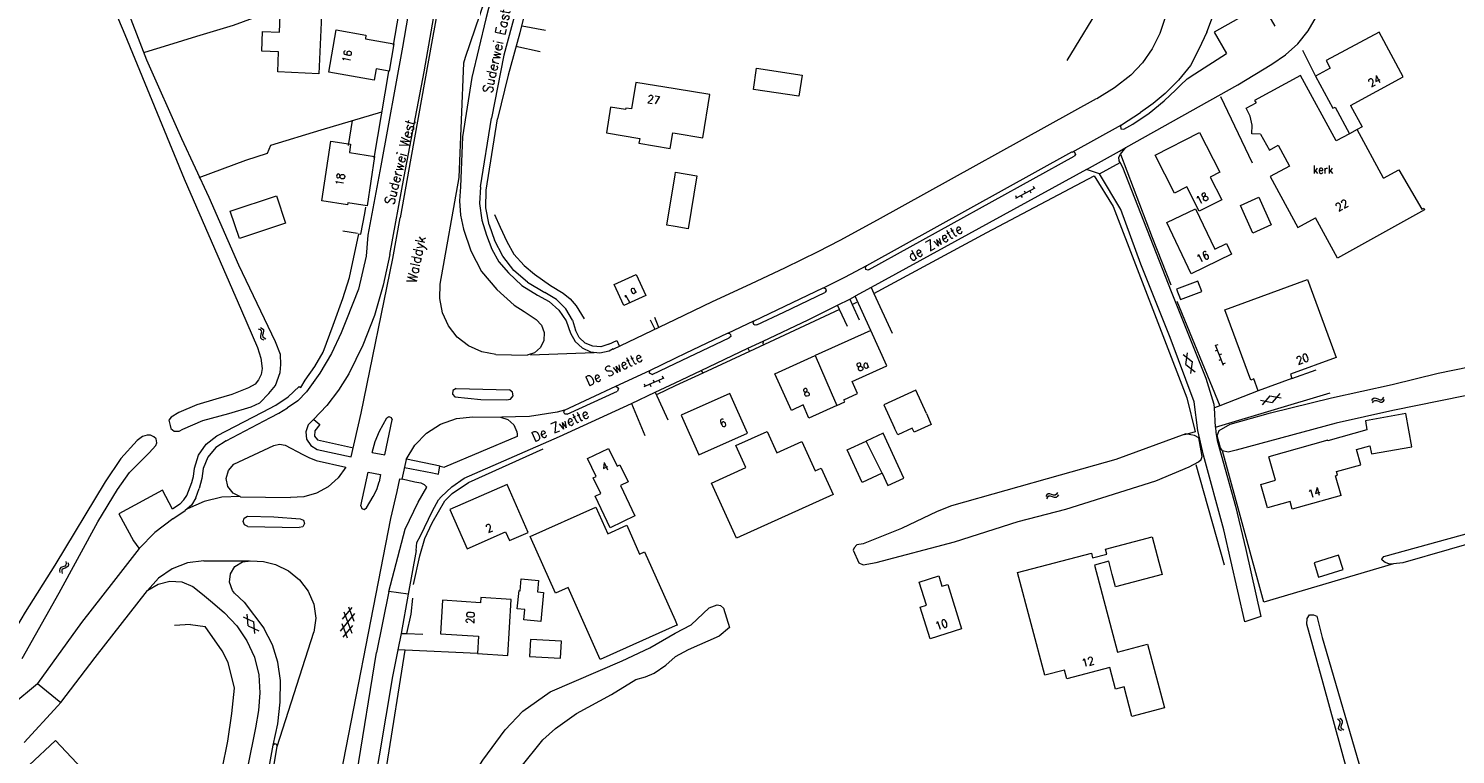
# Model space of a CAD drawing. Header units: metres. Extents: x 189705 to 199106, y 581686 to 588448.
# Tile 162 of 256: x 194870 to 195157, y 582787 to 582933. Entities that reach past the tile are written whole.
import ezdxf
from ezdxf.enums import TextEntityAlignment as Align

# ---------------------------------------------------------------- set-up
doc = ezdxf.new("R2010")
doc.units = ezdxf.units.M
doc.layers.add('B-WA-OG-GBKN-G', color=7, linetype='Continuous', lineweight=18)
doc.styles.add('Style-STANDARD', font='STANDARD.shx')

msp = doc.modelspace()

# ---------------------------------------------------------------- linework, layer by layer
at = {"layer": 'B-WA-OG-GBKN-G'}
for p, q in [((195071.806, 582901.533), (195072.039, 582901.091)), ((195068.269, 582899.665), (195068.502, 582899.223)), ((195068.325, 582899.129), (195072.216, 582901.184)), ((195069.387, 582899.69), (195069.62, 582899.248)), ((195070.037, 582900.599), (195070.271, 582900.157)), ((195071.155, 582900.624), (195071.388, 582900.182)), ((194916.286, 582872.93), (194916.66, 582872.768)), ((194916.66, 582872.768), (194916.894, 582872.537)), ((194916.731, 582873.149), (194917.106, 582872.99)), ((194917.106, 582872.99), (194917.341, 582872.762)), ((194917.341, 582872.762), (194917.385, 582872.426)), ((194916.842, 582871.81), (194916.742, 582871.415)), ((194916.742, 582871.415), (194916.782, 582871.088)), ((194916.782, 582871.088), (194917.022, 582870.852)), ((194916.936, 582872.214), (194916.842, 582871.81)), ((194916.894, 582872.537), (194916.936, 582872.214)), ((194917.022, 582870.852), (194917.398, 582870.691)), ((194917.287, 582872.031), (194917.189, 582871.635)), ((194917.189, 582871.635), (194917.229, 582871.308)), ((194917.229, 582871.308), (194917.468, 582871.071)), ((194917.385, 582872.426), (194917.287, 582872.031)), ((194917.468, 582871.071), (194917.844, 582870.91)), ((195101.921, 582867.726), (195103.784, 582866.272)), ((195102.489, 582865.747), (195102.818, 582868.09)), ((195108.819, 582868.596), (195108.353, 582868.414)), ((195108.384, 582869.714), (195109.98, 582865.614)), ((195108.922, 582869.709), (195108.456, 582869.527)), ((195109.648, 582867.845), (195109.182, 582867.664)), ((195102.489, 582865.747), (195104.354, 582864.293)), ((195103.457, 582863.929), (195103.784, 582866.272)), ((195109.545, 582866.732), (195109.079, 582866.55)), ((195110.374, 582865.982), (195109.908, 582865.8)), ((194993.751, 582861.834), (194993.956, 582861.378)), ((194993.773, 582861.296), (194997.786, 582863.101)), ((194994.868, 582861.788), (194995.073, 582861.332)), ((194995.575, 582862.654), (194995.78, 582862.198)), ((194996.692, 582862.608), (194996.897, 582862.152)), ((194997.399, 582863.475), (194997.604, 582863.018)), ((195117.446, 582858.558), (195119.774, 582858.136)), ((195119.301, 582859.452), (195117.774, 582857.647)), ((195119.301, 582859.452), (195121.63, 582859.028)), ((195121.303, 582859.939), (195119.774, 582858.136)), ((195139.8, 582858.504), (195140.027, 582858.842)), ((195140.027, 582858.842), (195140.295, 582859.03)), ((195140.161, 582858.362), (195140.431, 582858.548)), ((195140.295, 582859.03), (195140.633, 582859.01)), ((195140.431, 582858.548), (195140.757, 582858.529)), ((195140.633, 582859.01), (195141.002, 582858.839)), ((195140.757, 582858.529), (195141.135, 582858.36)), ((195141.002, 582858.839), (195141.373, 582858.668)), ((195141.373, 582858.668), (195141.701, 582858.646)), ((195141.701, 582858.646), (195141.979, 582858.836)), ((195141.979, 582858.836), (195142.208, 582859.175)), ((195142.111, 582858.357), (195142.34, 582858.696)), ((195139.931, 582858.025), (195140.161, 582858.362)), ((195141.135, 582858.36), (195141.505, 582858.187)), ((195141.505, 582858.187), (195141.833, 582858.165)), ((195141.833, 582858.165), (195142.111, 582858.357)), ((195074.567, 582839.579), (195074.358, 582839.228)), ((195074.726, 582839.108), (195074.517, 582838.757)), ((195074.833, 582839.786), (195074.567, 582839.579)), ((195074.992, 582839.314), (195074.726, 582839.108)), ((195075.162, 582839.783), (195074.833, 582839.786)), ((195075.321, 582839.311), (195074.992, 582839.314)), ((195075.541, 582839.632), (195075.162, 582839.783)), ((195075.702, 582839.162), (195075.321, 582839.311)), ((195075.929, 582839.485), (195075.541, 582839.632)), ((195076.08, 582839.012), (195075.702, 582839.162)), ((195076.255, 582839.485), (195075.929, 582839.485)), ((195076.419, 582839.012), (195076.08, 582839.012)), ((195076.514, 582839.687), (195076.255, 582839.485)), ((195076.676, 582839.215), (195076.419, 582839.012)), ((195076.724, 582840.036), (195076.514, 582839.687)), ((195076.882, 582839.566), (195076.676, 582839.215)), ((194876.474, 582824.739), (194876.423, 582824.406)), ((194876.423, 582824.406), (194876.512, 582824.007)), ((194876.716, 582824.962), (194876.474, 582824.739)), ((194877.096, 582825.112), (194876.716, 582824.962)), ((194876.915, 582824.505), (194876.862, 582824.172)), ((194876.862, 582824.172), (194876.95, 582823.773)), ((194877.156, 582824.728), (194876.915, 582824.505)), ((194877.479, 582825.271), (194877.096, 582825.112)), ((194877.535, 582824.88), (194877.156, 582824.728)), ((194877.716, 582825.495), (194877.479, 582825.271)), ((194877.913, 582825.031), (194877.535, 582824.88)), ((194877.68, 582826.217), (194877.767, 582825.819)), ((194877.767, 582825.819), (194877.716, 582825.495)), ((194878.16, 582825.263), (194877.913, 582825.031)), ((194878.118, 582825.984), (194878.208, 582825.586)), ((194878.208, 582825.586), (194878.16, 582825.263)), ((194914.305, 582813.273), (194914.106, 582815.631)), ((194932.796, 582812.192), (194935.724, 582815.735)), ((194933.2, 582814.584), (194935.143, 582816.935)), ((194933.458, 582816.118), (194935.064, 582811.81)), ((194934.401, 582817.06), (194935.466, 582814.201)), ((194913.312, 582815.078), (194915.452, 582814.073)), ((194914.305, 582813.273), (194916.447, 582812.27)), ((194915.653, 582811.716), (194915.452, 582814.073)), ((194933.055, 582813.73), (194934.119, 582810.871)), ((194933.378, 582810.995), (194935.323, 582813.349)), ((195133.25, 582794.33), (195132.9, 582794.541)), ((195133.141, 582792.638), (195133.144, 582792.976)), ((195133.342, 582792.379), (195133.141, 582792.638)), ((195133.144, 582792.976), (195133.296, 582793.354)), ((195133.454, 582794.062), (195133.25, 582794.33)), ((195133.296, 582793.354), (195133.448, 582793.733)), ((195133.722, 582794.485), (195133.372, 582794.697)), ((195133.448, 582793.733), (195133.454, 582794.062)), ((195133.616, 582792.798), (195133.618, 582793.124)), ((195133.815, 582792.537), (195133.616, 582792.798)), ((195133.618, 582793.124), (195133.768, 582793.511)), ((195133.927, 582794.218), (195133.722, 582794.485)), ((195133.768, 582793.511), (195133.922, 582793.889)), ((195134.163, 582792.325), (195133.815, 582792.537)), ((195133.922, 582793.889), (195133.927, 582794.218)), ((195133.692, 582792.17), (195133.342, 582792.379))]:
    msp.add_line(p, q, dxfattribs=at)
at = {"layer": 'B-WA-OG-GBKN-G', "flags": 128}
for points in [[(194956.507, 583000), (194954.117, 582983.075), (194951.661, 582967.211), (194948.842, 582950.563), (194945.253, 582929.447), (194940.881, 582905.618), (194938.311, 582891.686), (194937.975, 582887.496), (194936.401, 582880.849), (194934.017, 582874.768), (194932.965, 582872.119)], [(194962.221, 583000), (194957.038, 582962.751), (194951.234, 582930.902), (194946.914, 582907.2), (194944.796, 582895.212)], [(194945.579, 582903.468), (194949.636, 582924.486), (194955.559, 582958.646), (194958.788, 582982.458), (194961.258, 583000)], [(194956.622, 582903.27), (194957.577, 582926.334), (194957.89, 582927.45), (194961.761, 582938.857), (194965.273, 582949.707), (194965.435, 582950.976), (194967.853, 582965.036), (194967.766, 582973.626), (194967.914, 582983.204), (194967.896, 582987.626), (194968.116, 582989.632), (194968.982, 583000)], [(194970.557, 583000), (194969.681, 582985.021), (194968.708, 582970.544), (194968.567, 582965.285), (194966.93, 582953.735), (194965.051, 582947.116), (194961.962, 582935.12), (194959.156, 582923.4), (194957.278, 582911.489), (194956.88, 582901.443)], [(194975.612, 583000), (194974.436, 582978.787), (194973.652, 582965.807), (194972.768, 582959.842), (194970.905, 582948.497), (194968.021, 582936.727), (194965.617, 582927.851), (194963.132, 582915.188)], [(194977.723, 583000), (194976.396, 582982.559), (194975.557, 582969.071), (194974.876, 582962.978), (194973.511, 582953.84), (194971.554, 582943.614), (194968.801, 582932.351), (194966.45, 582923.83), (194964.322, 582915.066)], [(194881.093, 582952.045), (194889.504, 582932.011), (194901.456, 582903.057), (194912.968, 582876.573), (194916.139, 582869.18), (194916.834, 582867.041), (194917.098, 582864.93), (194916.885, 582863.711), (194916.344, 582862.648), (194915.677, 582861.814), (194914.35, 582861.062), (194910.987, 582859.714), (194907.779, 582858.797), (194903.959, 582857.63), (194900.39, 582856.106), (194898.808, 582855.177), (194898.371, 582854.596), (194898.643, 582853.476), (194898.791, 582852.916), (194899.448, 582852.352), (194900.413, 582852.37), (194901.153, 582852.772), (194905.18, 582854.521), (194910.424, 582855.881), (194914.855, 582857.246), (194916.64, 582858.072), (194918.458, 582859.914)], [(194946.296, 582946.304), (194936.052, 582942.473), (194923.215, 582938.246), (194917.304, 582936.052), (194911.291, 582933.784), (194903.932, 582931.601), (194898.304, 582929.838), (194893.466, 582928.374)], [(194943.439, 582929.836), (194945.579, 582942.404), (194946.296, 582946.304)], [(194918.458, 582859.914), (194919.791, 582861.556), (194920.7, 582864.141), (194920.814, 582865.716), (194920.803, 582867.748), (194919.781, 582870.272), (194912.402, 582885.673), (194906.432, 582899.286), (194900.982, 582911.065), (194893.937, 582926.82), (194889.128, 582939.459)], [(195086.031, 582939.03), (195078.618, 582926.784)], [(195106.67, 582932.449), (195107.995, 582936.007), (195109.107, 582939.638)], [(194929.086, 582937.362), (194928.495, 582924.089), (194920.204, 582924.499), (194920.374, 582928.503), (194917.016, 582928.644), (194917.184, 582932.638), (194920.541, 582932.497), (194920.759, 582937.647), (194929.086, 582937.362)], [(195120.383, 582933.644), (195117.912, 582937.975), (195108.131, 582932.484), (195110.598, 582928.165)], [(194943.509, 582930.153), (194942.59, 582924.64), (194939.962, 582925.092), (194939.574, 582922.839), (194930.494, 582924.448), (194931.975, 582932.933), (194937.931, 582931.887), (194937.802, 582931.109), (194943.509, 582930.153)], [(194969.294, 582933.771), (194973.937, 582932.847)], [(195098.295, 582935.436), (195097.237, 582932.196), (195095.718, 582929.144), (195093.772, 582926.346), (195091.439, 582923.86)], [(195119.718, 582926.067), (195122.486, 582927.893), (195124.937, 582930.125), (195127.013, 582932.71), (195128.664, 582935.586)], [(195106.67, 582932.449), (195105.109, 582929.083), (195103.395, 582925.792)], [(195135.54, 582917.776), (195146.118, 582923.476), (195141.264, 582932.482), (195130.652, 582926.764), (195131.466, 582925.255), (195128.49, 582923.651)], [(194967.993, 582929.638), (194972.889, 582928.611)], [(195104.251, 582924.138), (195110.598, 582928.165)], [(195125.903, 582928.831), (195128.49, 582923.651)], [(194939.601, 582907.141), (194942.494, 582924.605)], [(195025.459, 582923.865), (195024.813, 582919.599), (195015.691, 582920.981), (195016.337, 582925.247), (195025.459, 582923.865)], [(195103.395, 582925.792), (195100.979, 582922.863), (195098.305, 582920.168)], [(195112.927, 582921.894), (195119.718, 582926.067)], [(194992.07, 582922.39), (194991.249, 582917.062), (194990.087, 582917.241), (194990.038, 582916.92), (194987.033, 582917.383), (194986.177, 582912.242), (194992.861, 582911.152), (194992.704, 582910.187), (194998.971, 582909.125), (194999.489, 582912.26), (195000, 582912.176)], [(195000, 582921.091), (194992.07, 582922.39)], [(195091.439, 582923.86), (195088.135, 582921.315), (195084.589, 582919.12)], [(195090.423, 582909.313), (195112.927, 582921.894)], [(195100.475, 582920.916), (195101.396, 582921.834)], [(195101.396, 582921.834), (195102.737, 582923.094), (195104.251, 582924.138)], [(195135.316, 582912.091), (195132.648, 582910.634), (195125.468, 582923.785), (195116.281, 582918.77), (195116.554, 582918.269)], [(195128.49, 582923.651), (195131.975, 582917.183), (195132.442, 582917.435)], [(195000, 582912.176), (195005.523, 582911.263), (195006.957, 582919.952), (195000, 582921.091)], [(195000, 582874.788), (195007.5, 582878.383), (195015.144, 582881.945), (195022.095, 582885.21), (195028.667, 582888.455), (195033.105, 582890.73), (195040.564, 582894.767), (195084.536, 582919.186)], [(195091.839, 582914.023), (195095.084, 582916.233), (195098.134, 582918.706)], [(195098.305, 582920.168), (195095.939, 582918.153), (195093.401, 582916.359)], [(195098.134, 582918.705), (195100.475, 582920.916)], [(195109.394, 582919.575), (195115.753, 582906.213)], [(194904.481, 582903.289), (194913.806, 582906.805), (194918.161, 582908.171), (194918.834, 582909.767), (194928.944, 582912.87), (194941.116, 582916.492)], [(195079.64, 582908.392), (195089.534, 582913.897), (195093.401, 582916.359)], [(195114.579, 582917.19), (195116.554, 582918.269)], [(195115.697, 582912.027), (195115.761, 582913.824), (195115.381, 582915.581), (195114.579, 582917.19)], [(195132.442, 582917.435), (195135.316, 582912.091)], [(195135.54, 582917.776), (195137.871, 582913.485), (195136.841, 582912.923)], [(194935.182, 582914.756), (194934.357, 582909.705)], [(194960.933, 582901.429), (194963.132, 582915.188)], [(194962.027, 582900.718), (194964.322, 582915.066)], [(195089.52, 582913.859), (195089.325, 582913.642)], [(195089.325, 582913.642), (195089.442, 582913.064), (195090.029, 582913.007)], [(195090.029, 582913.007), (195091.839, 582914.023)], [(195136.841, 582912.923), (195135.316, 582912.091)], [(195142.17, 582903.163), (195136.841, 582912.923)], [(194939.664, 582907.534), (194938.137, 582897.593), (194934.304, 582898.204), (194934.236, 582897.781), (194929.044, 582898.617), (194930.902, 582910.584), (194934.812, 582909.979), (194934.635, 582908.319), (194939.664, 582907.534)], [(195105.214, 582912.332), (195109.268, 582904.364), (195107.352, 582903.389), (195109.675, 582898.824), (195105.148, 582896.521), (195102.663, 582901.406), (195100.197, 582900.151), (195096.305, 582907.8), (195105.214, 582912.332)], [(195117.484, 582912.012), (195115.697, 582912.027)], [(195117.484, 582912.012), (195119.243, 582908.791), (195121.021, 582909.762), (195123.293, 582905.6), (195119.385, 582903.467), (195124.97, 582893.236), (195128.524, 582895.177)], [(195038.449, 582885.614), (195079.583, 582908.432)], [(195038.906, 582884.795), (195080.049, 582907.543)], [(195079.583, 582908.432), (195079.876, 582908.488), (195080.148, 582908.367)], [(195080.148, 582908.367), (195080.316, 582907.929), (195080.049, 582907.543)], [(195082.506, 582904.921), (195089.126, 582908.588)], [(195089.291, 582906.309), (195089.098, 582906.666), (195089.045, 582907.352), (195089.388, 582908)], [(195089.126, 582908.588), (195090.423, 582909.313)], [(195089.388, 582908), (195090.423, 582909.313)], [(195089.388, 582908), (195095.695, 582891.237), (195099.456, 582881.719)], [(195000, 582903.855), (195000.078, 582904.332), (195004.32, 582903.639), (195002.583, 582893.01)], [(195082.506, 582904.921), (195039.326, 582881.197)], [(195085.113, 582904.056), (195082.506, 582904.921)], [(195085.113, 582904.056), (195089.291, 582906.309)], [(195099.562, 582880.322), (195089.837, 582905.296), (195089.291, 582906.309)], [(195142.17, 582903.163), (195145.233, 582904.836), (195149.843, 582896.932), (195150.21, 582897.136), (195150.381, 582896.831), (195132.931, 582887.106), (195128.524, 582895.177)], [(194942.708, 582887.799), (194945.579, 582903.468)], [(194952.85, 582881.852), (194956.622, 582903.27)], [(194956.88, 582901.443), (194956.719, 582898.589), (194956.921, 582895.738), (194957.482, 582892.936)], [(194960.933, 582901.429), (194960.74, 582898.07), (194961.16, 582894.731)], [(195000, 582893.433), (194998.341, 582893.704), (195000, 582903.855)], [(195039.871, 582880.026), (195062.558, 582892.28), (195084.049, 582903.652), (195087.903, 582897.49), (195102.67, 582859.038), (195104.341, 582852.259), (195102.749, 582851.755)], [(195108.418, 582853.161), (195108.457, 582852.068), (195108.767, 582850.493), (195112.436, 582837.317), (195114.544, 582828.633), (195117.528, 582815.149), (195114.305, 582814.097), (195110.086, 582832.533), (195106.031, 582847.512), (195104.873, 582852.489), (195104.171, 582858.229), (195099.333, 582871.199), (195093.423, 582885.868), (195089.404, 582896.884), (195085.113, 582904.056)], [(194912.524, 582891.013), (194910.682, 582896.507), (194919.946, 582899.613), (194921.788, 582894.12), (194912.524, 582891.013)], [(194962.621, 582893.809), (194961.952, 582897.231), (194962.027, 582900.718)], [(195113.412, 582897.653), (195117.109, 582899.331), (195119.618, 582893.803), (195115.92, 582892.125), (195113.412, 582897.653)], [(194929.34, 582868.206), (194931.341, 582873.644), (194933.312, 582878.966), (194934.614, 582883.225), (194936.484, 582891.953), (194936.865, 582891.899), (194937.684, 582896.087), (194937.926, 582897.366)], [(194963.738, 582895.851), (194964.866, 582893.308), (194966.164, 582890.425), (194967.58, 582887.907), (194969.653, 582885.617), (194971.722, 582883.906), (194974.98, 582881.583), (194977.528, 582880.1), (194978.894, 582878.949), (194980.113, 582877.531), (194981.708, 582874.905)], [(195104.425, 582897.012), (195108.318, 582888.919), (195110.624, 582890.028), (195111.664, 582887.866), (195103.565, 582883.969), (195098.631, 582894.224), (195104.425, 582897.012)], [(194928.123, 582848.689), (194934.981, 582847.215), (194936.953, 582855.945), (194943.32, 582887.044), (194944.796, 582895.212)], [(194957.482, 582892.936), (194958.975, 582888.539), (194961.139, 582884.431)], [(194961.16, 582894.731), (194962.111, 582891.693), (194963.174, 582888.918)], [(194962.621, 582893.809), (194963.718, 582890.727)], [(195002.583, 582893.01), (195000, 582893.433)], [(194936.256, 582892.057), (194933.312, 582892.484)], [(194970.359, 582882.244), (194967.614, 582884.628), (194965.373, 582887.49), (194963.718, 582890.727)], [(194942.708, 582887.799), (194941.351, 582881.649), (194939.617, 582875.595)], [(194963.174, 582888.918), (194964.612, 582886.387), (194966.51, 582884.181)], [(194888.709, 582846.84), (194885.574, 582842.161), (194875.515, 582825.463), (194869.524, 582816.003), (194866.023, 582810.133), (194865.382, 582809.324), (194864.92, 582808.692), (194864.287, 582808.849), (194863.944, 582810.605), (194858.274, 582823.53), (194848.716, 582846.341), (194832.991, 582883.707), (194832.615, 582884.634)], [(194961.139, 582884.431), (194964.166, 582880.801), (194967.672, 582877.632)], [(194966.51, 582884.181), (194969.217, 582881.633), (194972.371, 582879.663)], [(195029.727, 582881.126), (195034.047, 582883.276), (195038.447, 582885.637)], [(195038.684, 582884.69), (195038.273, 582884.85), (195038.164, 582885.277), (195038.449, 582885.614)], [(195038.906, 582884.795), (195038.803, 582884.723), (195038.684, 582884.69)], [(195038.686, 582884.69), (195038.684, 582884.69)], [(194963.997, 582867.743), (194961.162, 582868.281), (194958.534, 582869.472), (194956.261, 582871.25), (194954.472, 582873.515), (194953.268, 582876.137), (194952.717, 582878.969), (194952.85, 582881.852)], [(194970.359, 582882.244), (194973.852, 582880.217)], [(194992.153, 582883.796), (194994.084, 582879.575), (194989.687, 582877.566), (194987.745, 582881.801), (194992.153, 582883.796)], [(195104.873, 582882.469), (195100.621, 582880.844), (195101.413, 582878.768), (195105.666, 582880.393), (195104.873, 582882.469)], [(195117.01, 582860.467), (195116.13, 582862.853), (195115.504, 582862.623), (195110.301, 582876.723), (195126.871, 582882.837), (195132.651, 582867.173), (195123.453, 582863.779), (195123.756, 582862.956)], [(194972.371, 582879.663), (194974.679, 582878.422), (194976.618, 582876.66), (194978.073, 582874.481), (194978.959, 582872.015)], [(194979.378, 582874.616), (194978.014, 582876.918), (194976.135, 582878.822), (194973.852, 582880.217)], [(195015.824, 582874.493), (195029.711, 582881.118)], [(195021.791, 582876.275), (195030.029, 582880.195)], [(195029.711, 582881.118), (195030.16, 582881.002), (195030.311, 582880.563), (195030.029, 582880.195)], [(195032.558, 582877.641), (195035.045, 582878.888)], [(195035.045, 582878.888), (195036.118, 582879.435)], [(195035.045, 582878.888), (195035.53, 582877.802)], [(195039.326, 582881.197), (195036.118, 582879.435)], [(195039.22, 582872.592), (195036.118, 582879.435)], [(195039.326, 582881.197), (195039.871, 582880.026)], [(195039.871, 582880.026), (195043.557, 582872.022)], [(195108.22, 582857.05), (195108.163, 582857.708), (195106.572, 582862.938), (195099.562, 582880.322)], [(195100.686, 582878.445), (195109.296, 582857.468)], [(194939.617, 582875.595), (194937.294, 582869.637), (194934.5, 582863.886)], [(194967.672, 582877.632), (194969.667, 582876.358), (194972.106, 582874.804)], [(195032.951, 582876.806), (195014.882, 582868.375)], [(195016.342, 582873.682), (195021.791, 582876.275)], [(195017.652, 582870.46), (195026.699, 582874.704), (195032.558, 582877.641)], [(195032.951, 582876.806), (195032.558, 582877.641)], [(195034.584, 582873.342), (195032.951, 582876.806)], [(195035.53, 582877.802), (195036.45, 582878.278)], [(195035.53, 582877.802), (195036.918, 582874.696)], [(194972.106, 582874.804), (194973.164, 582873.641), (194973.696, 582872.162), (194973.62, 582870.591), (194972.948, 582869.17), (194971.782, 582868.115), (194970.301, 582867.587)], [(194979.378, 582874.616), (194979.955, 582872.671)], [(194987.565, 582868.828), (195000, 582874.788)], [(194994.996, 582874.699), (194995.883, 582872.843)], [(194995.824, 582875.257), (194996.667, 582873.264)], [(195010.539, 582872.025), (195015.795, 582874.498)], [(195015.783, 582873.758), (195015.633, 582874.135), (195015.824, 582874.493)], [(195016.342, 582873.682), (195016.05, 582873.629), (195015.783, 582873.757)], [(194932.965, 582872.119), (194931.035, 582867.943), (194928.695, 582863.982), (194925.968, 582860.277)], [(194978.959, 582872.015), (194979.89, 582870.372), (194981.285, 582869.099), (194983.006, 582868.322), (194984.883, 582868.116), (194986.731, 582868.503)], [(194986.67, 582869.812), (194985.087, 582869.322), (194983.432, 582869.406), (194981.907, 582870.056), (194980.699, 582871.19), (194979.955, 582872.671)], [(194986.67, 582869.812), (194988.29, 582870.54), (194988.758, 582869.492)], [(195000, 582865.947), (195010.841, 582871.081)], [(195002.214, 582868.066), (195010.509, 582872.019)], [(195010.509, 582872.019), (195010.848, 582872.017), (195011.108, 582871.799)], [(195011.108, 582871.799), (195011.143, 582871.377), (195010.841, 582871.081)], [(195014.597, 582869.027), (195017.652, 582870.46)], [(195017.652, 582870.46), (195017.57, 582869.81)], [(195039.22, 582872.592), (195028.066, 582867.539)], [(195033.849, 582858.681), (195036.582, 582859.919), (195035.5, 582862.308), (195042.452, 582865.457), (195039.22, 582872.592)], [(194925.721, 582862.573), (194927.63, 582865.325), (194929.34, 582868.206)], [(194963.997, 582867.743), (194970.301, 582867.587)], [(194970.921, 582867.653), (194983.744, 582868.137)], [(194986.748, 582868.487), (194987.54, 582868.93)], [(194994.891, 582864.561), (195000, 582867.011)], [(195000, 582867.011), (195002.207, 582868.063)], [(195005.187, 582864.548), (195014.597, 582869.027)], [(195014.882, 582868.375), (195005.53, 582864.012)], [(195014.597, 582869.027), (195014.882, 582868.375)], [(195025.682, 582857.619), (195023.304, 582856.542), (195019.982, 582863.877), (195028.066, 582867.539)], [(195028.066, 582867.539), (195031.262, 582860.146)], [(194988.083, 582861.392), (194994.891, 582864.561)], [(194995.372, 582863.755), (194994.824, 582863.974), (194994.891, 582864.561)], [(194995.372, 582863.755), (195000, 582865.947)], [(195000, 582862.076), (195005.187, 582864.548)], [(195005.187, 582864.548), (195005.53, 582864.012)], [(195109.814, 582848.413), (195109.406, 582848.996), (195108.739, 582851.433), (195109.142, 582852.527), (195111.375, 582853.754), (195119.448, 582856.014), (195131.688, 582859.024), (195143.902, 582861.703), (195153.095, 582863.992), (195165.894, 582866.597)], [(195123.756, 582862.956), (195128.623, 582864.656)], [(194917.181, 582856.203), (194919.854, 582857.57), (194922.322, 582859.279), (194924.542, 582861.299)], [(194924.542, 582861.299), (194924.838, 582861.156), (194925.721, 582862.573)], [(194927.56, 582862.39), (194927.279, 582861.957)], [(194934.5, 582863.886), (194932.434, 582860.603), (194930.067, 582857.53), (194927.42, 582854.695)], [(194977.802, 582856.581), (194988.083, 582861.392)], [(194988.083, 582861.392), (194988.593, 582861.012), (194988.415, 582860.402)], [(194995.976, 582860.159), (195000, 582862.076)], [(195000, 582861.432), (194996.379, 582859.731)], [(195005.53, 582864.012), (195000, 582861.432)], [(195144.118, 582825.718), (195143.392, 582825.645), (195142.476, 582825.998), (195141.865, 582826.453), (195141.813, 582826.682), (195142.219, 582827.216), (195168.447, 582834.436), (195172.152, 582836.125), (195174.334, 582837.376), (195175.499, 582838.65), (195175.852, 582839.515), (195175.799, 582840.43), (195171.745, 582854.773), (195170.003, 582860.13), (195169.543, 582860.789), (195169.009, 582861.168), (195168.068, 582861.419), (195144.043, 582856.52), (195132.667, 582853.996), (195112.583, 582848.549)], [(195123.756, 582862.956), (195117.01, 582860.467)], [(194925.968, 582860.277), (194924.235, 582858.473), (194922.201, 582857.017)], [(194956.042, 582860.926), (194955.386, 582860.55), (194955.259, 582859.804), (194955.755, 582859.232)], [(194955.755, 582859.232), (194960.948, 582858.743), (194966.162, 582858.641)], [(194956.042, 582860.926), (194966.709, 582860.689)], [(194966.162, 582858.641), (194966.929, 582858.815)], [(194966.929, 582858.815), (194967.443, 582859.424), (194967.35, 582860.215), (194966.709, 582860.689)], [(194978.303, 582855.768), (194988.415, 582860.402)], [(194991.187, 582857.946), (194995.976, 582860.159)], [(194995.976, 582860.159), (194998.5, 582854.633)], [(195001.195, 582855.559), (195004.762, 582847.591), (195014.502, 582851.952), (195010.935, 582859.92), (195001.195, 582855.559)], [(195031.262, 582860.146), (195032.41, 582857.491)], [(195032.41, 582857.491), (195034.053, 582858.224), (195033.849, 582858.681)], [(195050.4, 582855.899), (195048.25, 582860.589), (195041.854, 582857.657), (195044.004, 582852.967)], [(195108.418, 582853.161), (195131.456, 582860.09)], [(195117.01, 582860.467), (195109.296, 582857.468)], [(194907.995, 582851.434), (194917.181, 582856.203)], [(194909.845, 582850.388), (194918.76, 582855.128), (194920.458, 582855.986), (194922.201, 582857.017)], [(194957.626, 582842.945), (194976.787, 582851.293), (194991.187, 582857.946)], [(194976.282, 582856.189), (194970.738, 582855.277), (194965.121, 582855.152)], [(194976.284, 582856.19), (194976.282, 582856.189)], [(194977.802, 582856.581), (194977.046, 582856.378), (194976.286, 582856.19)], [(194978.303, 582855.768), (194977.869, 582855.806), (194977.641, 582856.177), (194977.802, 582856.581)], [(194991.187, 582857.946), (194993.877, 582851.49)], [(195032.41, 582857.491), (195026.794, 582854.985), (195025.682, 582857.619)], [(195050.4, 582855.899), (195051.367, 582853.715), (195047.923, 582852.156), (195047.573, 582852.959), (195044.65, 582851.657), (195044.004, 582852.967)], [(195109.296, 582857.468), (195108.22, 582857.05)], [(195108.418, 582853.161), (195108.22, 582857.05)], [(195133.615, 582839.412), (195132.502, 582843.389), (195132.926, 582843.508), (195132.724, 582844.23), (195137.587, 582845.591), (195136.724, 582848.673), (195139.373, 582849.414), (195139.708, 582847.798), (195147.83, 582849.243), (195146.646, 582855.899), (195138.524, 582854.454), (195138.791, 582852.612), (195130.973, 582850.423), (195130.941, 582850.538), (195119.154, 582847.238)], [(194927.42, 582854.695), (194926.344, 582853.643), (194925.842, 582852.224), (194926.017, 582850.729), (194926.833, 582849.464), (194928.123, 582848.689)], [(194927.432, 582854.689), (194928.692, 582853.676), (194927.669, 582852.4)], [(194939.171, 582848.046), (194941.688, 582847.604), (194943.151, 582854.668)], [(194940.651, 582852.391), (194942.086, 582855.007)], [(194942.086, 582855.007), (194942.499, 582855.282), (194942.973, 582855.132), (194943.151, 582854.668)], [(194946.022, 582846.694), (194947.753, 582849.562), (194950.09, 582851.962), (194952.909, 582853.77), (194956.066, 582854.893), (194959.394, 582855.27)], [(194959.394, 582855.27), (194964.948, 582855.154)], [(194964.948, 582855.154), (194966.43, 582854.696), (194967.584, 582853.659), (194968.197, 582852.235)], [(194868.92, 582806.707), (194876.337, 582819.892), (194884.143, 582834.167), (194888.028, 582840.669), (194890.467, 582844.057), (194894.435, 582848.017), (194895.767, 582849.508), (194895.924, 582850.015), (194895.803, 582850.853), (194895.348, 582851.213), (194894.715, 582851.547), (194894.029, 582851.578), (194893.087, 582851.28), (194892.014, 582850.5), (194888.709, 582846.84)], [(194903.495, 582844.945), (194904.345, 582847.514), (194905.887, 582849.738), (194907.995, 582851.434)], [(194909.845, 582850.388), (194907.764, 582849.058), (194906.182, 582847.162), (194905.247, 582844.876)], [(194927.669, 582852.4), (194927.569, 582851.38), (194928.228, 582850.594)], [(194928.228, 582850.594), (194935.435, 582848.981)], [(194939.171, 582848.046), (194939.753, 582850.272), (194940.651, 582852.391)], [(194968.253, 582851.29), (194953.681, 582845.136)], [(194968.197, 582852.235), (194968.256, 582851.764), (194968.253, 582851.29)], [(195007.298, 582841.913), (195014.178, 582845.033), (195012.165, 582849.473), (195018.425, 582852.311), (195020.379, 582848.001), (195025.425, 582850.289), (195028.099, 582844.391), (195029.257, 582844.916), (195031.659, 582839.618), (195012.315, 582830.847), (195007.298, 582841.913)], [(195041.539, 582843.915), (195037.509, 582842.069), (195034.507, 582848.622), (195038.341, 582850.379)], [(195041.539, 582843.915), (195042.68, 582841.426), (195045.877, 582842.89), (195041.734, 582851.933), (195038.341, 582850.379)], [(195041.539, 582843.915), (195038.341, 582850.379)], [(195068.829, 582834.251), (195078.389, 582836.732), (195096.44, 582842.376), (195103.165, 582845.166), (195105.017, 582846.213), (195105.525, 582846.697), (195105.751, 582847.257), (195105.055, 582851.016), (195104.216, 582851.47), (195102.749, 582851.755)], [(195102.749, 582851.755), (195102.461, 582851.796), (195088.399, 582846.646), (195077.252, 582843.538)], [(195102.749, 582851.755), (195102.233, 582851.591)], [(194911.435, 582845.729), (194919.411, 582849.501)], [(194919.411, 582849.501), (194920.562, 582849.774), (194921.721, 582849.533)], [(194921.721, 582849.533), (194925.236, 582847.655)], [(194925.236, 582847.655), (194926.426, 582847.047), (194927.964, 582846.445)], [(194947.437, 582821.588), (194948.75, 582827.296), (194949.768, 582830.821), (194951.189, 582833.961), (194953.737, 582838.364), (194955.248, 582839.877), (194958.516, 582842.04), (194973.456, 582848.792)], [(194982.374, 582846.899), (194986.587, 582848.913), (194988.312, 582845.304), (194988.908, 582845.589), (194990.546, 582842.16), (194989.013, 582841.427), (194991.906, 582835.373), (194986.952, 582832.96), (194983.911, 582839.299), (194985.03, 582839.834), (194983.512, 582843.01), (194984.099, 582843.29), (194982.374, 582846.899)], [(195112.583, 582848.549), (195110.958, 582848.163), (195109.814, 582848.413)], [(195144.118, 582825.718), (195118.13, 582818.022), (195109.814, 582848.413)], [(195133.615, 582839.412), (195123.829, 582836.671), (195123.39, 582838.238), (195118.828, 582836.961), (195117.511, 582841.664), (195120.482, 582842.496), (195119.154, 582847.238)], [(194901.98, 582839.436), (194902.979, 582842.051), (194903.191, 582842.78), (194903.28, 582843.28), (194903.495, 582844.945)], [(194905.247, 582844.876), (194904.984, 582842.84), (194904.436, 582840.862)], [(194912.747, 582839.178), (194911.247, 582839.909), (194910.227, 582841.229), (194909.899, 582842.865), (194910.332, 582844.477), (194911.435, 582845.729)], [(194933.891, 582845.137), (194932.339, 582842.971), (194930.343, 582841.205), (194928.004, 582839.929), (194925.439, 582839.206), (194922.778, 582839.074)], [(194927.964, 582846.445), (194933.891, 582845.137)], [(194936.919, 582837.351), (194938.394, 582844.161), (194940.837, 582843.646), (194940.553, 582842.154)], [(194944.154, 582840.217), (194944.74, 582842.8), (194945.185, 582842.746), (194946.029, 582846.658)], [(194945.643, 582845.068), (194951.279, 582843.962)], [(194946.053, 582846.815), (194952.789, 582845.425)], [(194951.279, 582843.962), (194952.455, 582843.731), (194952.633, 582844.624)], [(194952.633, 582844.624), (194952.778, 582845.35), (194953.681, 582845.136)], [(195104.46, 582845.678), (195110.182, 582825.52)], [(194939.356, 582839.213), (194940.076, 582840.634), (194940.553, 582842.154)], [(194945.215, 582842.762), (194947.712, 582842.218)], [(194947.712, 582842.218), (194948.921, 582841.954)], [(194948.921, 582841.954), (194949.623, 582841.673), (194950.108, 582841.093)], [(194953.004, 582839.151), (194955.177, 582841.216), (194957.626, 582842.945)], [(194958.258, 582828.726), (194965.947, 582832.117), (194966.711, 582830.384), (194970.482, 582832.047), (194966.242, 582841.661), (194954.782, 582836.606), (194958.258, 582828.726)], [(195077.252, 582843.538), (195055.442, 582837.374), (195052.574, 582836.247), (195045.393, 582832.795), (195037.702, 582829.723), (195036.433, 582829.516), (195035.875, 582828.93), (195035.674, 582828.446), (195036.875, 582825.935), (195037.714, 582825.53), (195040.305, 582825.97), (195056.035, 582830.172)], [(194900.571, 582837.683), (194899.087, 582836.684), (194897.064, 582840.5), (194888.317, 582835.792), (194891.255, 582830.374), (194892.343, 582828.86)], [(194900.571, 582837.683), (194901.391, 582838.545), (194901.98, 582839.436)], [(194903.754, 582838.996), (194902.918, 582837.533), (194901.656, 582836.418)], [(194912.672, 582839.236), (194909.02, 582839.085), (194905.462, 582838.248), (194902.125, 582836.756)], [(194903.754, 582838.996), (194904.436, 582840.862)], [(194912.747, 582839.178), (194922.778, 582839.074)], [(194920.756, 582712.388), (194931.453, 582776.049), (194942.934, 582834.843), (194944.154, 582840.217)], [(194938.03, 582836.965), (194939.356, 582839.213)], [(194942.487, 582820.181), (194945.787, 582832.699), (194948.397, 582838.126), (194950.108, 582841.093)], [(194948.889, 582831.363), (194951.246, 582836.374), (194952.511, 582838.587), (194953.004, 582839.151)], [(194899.146, 582834.748), (194901.656, 582836.418)], [(194936.919, 582837.351), (194937.078, 582836.836), (194937.586, 582836.66), (194938.03, 582836.965)], [(195000, 582813.256), (194984.946, 582806.517), (194978.487, 582820.945), (194975.995, 582819.829), (194970.894, 582831.224), (194984.066, 582837.122), (194986.473, 582831.745), (194990.281, 582833.494), (194992.799, 582827.657), (194993.853, 582828.129), (195000, 582814.398)], [(194899.146, 582834.748), (194895.545, 582832.029), (194892.375, 582828.819)], [(194914.239, 582833.241), (194913.556, 582833.529), (194913.25, 582834.204), (194913.486, 582834.907), (194914.137, 582835.262)], [(194914.137, 582835.262), (194919.421, 582835.168), (194924.692, 582834.787)], [(194914.239, 582833.241), (194924.543, 582832.993)], [(194924.692, 582834.787), (194925.357, 582834.495), (194925.592, 582833.809), (194925.247, 582833.171), (194924.543, 582832.993)], [(195056.035, 582830.172), (195068.829, 582834.251)], [(195173.912, 582833.97), (195146.009, 582825.907), (195144.118, 582825.718)], [(194947.979, 582828.427), (194948.161, 582829.98), (194948.889, 582831.363)], [(195078.587, 582802.628), (195078.117, 582804.406), (195074.139, 582803.356), (195068.692, 582823.985), (195083.508, 582827.897), (195083.763, 582826.93), (195086.615, 582827.683), (195086.36, 582828.65), (195095.71, 582831.118), (195097.043, 582826.07)], [(194892.375, 582828.819), (194887.223, 582822.159), (194880.833, 582813.944), (194871.986, 582801.718), (194876.656, 582797.853), (194883.569, 582806.944), (194894.069, 582820.369)], [(194947.979, 582828.427), (194946.389, 582819.626)], [(195129.115, 582823.05), (195134.023, 582824.605), (195133.112, 582827.48), (195128.204, 582825.926), (195129.115, 582823.05)], [(194905.415, 582826.345), (194902.121, 582825.921), (194899.02, 582824.731), (194896.288, 582822.841), (194894.08, 582820.36)], [(194905.415, 582826.345), (194914.565, 582826.341)], [(194911.125, 582820.39), (194910.531, 582822.02), (194910.715, 582823.746), (194911.64, 582825.214), (194913.116, 582826.126), (194914.843, 582826.295)], [(194914.843, 582826.295), (194917.354, 582826.195), (194919.794, 582825.594)], [(194919.794, 582825.594), (194922.367, 582824.327), (194924.584, 582822.506), (194926.326, 582820.227)], [(195087.704, 582823.605), (195087.011, 582826.226), (195084.155, 582825.471), (195088.774, 582807.996), (195094.807, 582809.589)], [(195097.043, 582826.07), (195097.704, 582823.568), (195088.364, 582821.101), (195087.704, 582823.605)], [(194894.125, 582820.403), (194896.192, 582821.663), (194898.543, 582822.239), (194900.958, 582822.077), (194903.211, 582821.191), (194905.09, 582819.665)], [(194969.097, 582822.718), (194972.535, 582822.405), (194972.324, 582820.099), (194973.571, 582819.992), (194973.009, 582814.129), (194969.607, 582814.467), (194969.812, 582816.527), (194968.262, 582816.676), (194968.664, 582820.34), (194968.846, 582820.304), (194969.097, 582822.718)], [(195051.159, 582810.679), (195049.174, 582817.032), (195050.397, 582817.415), (195048.941, 582822.075), (195052.878, 582823.305), (195053.528, 582821.227), (195054.677, 582821.586), (195057.469, 582812.651), (195051.159, 582810.679)], [(194905.09, 582819.665), (194907.094, 582817.97)], [(194911.557, 582819.843), (194911.329, 582820.107), (194911.125, 582820.39)], [(194911.557, 582819.843), (194913.454, 582818.008), (194917.428, 582812.792)], [(194926.326, 582820.227), (194927.46, 582817.626), (194927.857, 582814.816), (194927.489, 582812.003)], [(194942.487, 582820.181), (194940.068, 582807.92)], [(194946.389, 582819.626), (194942.487, 582820.181)], [(194946.389, 582819.626), (194944.964, 582811.746)], [(194947.238, 582818.819), (194946.935, 582815.62), (194946.058, 582811.712)], [(194960.292, 582807.711), (194966.38, 582807.331), (194967.061, 582818.55), (194960.993, 582818.93), (194960.93, 582817.922), (194953.275, 582818.4), (194952.855, 582811.683), (194960.51, 582811.205), (194960.292, 582807.711)], [(194907.094, 582817.97), (194909.553, 582815.889)], [(194909.553, 582815.889), (194912.031, 582813.28), (194914.042, 582810.296)], [(195000, 582811.781), (195003.191, 582813.458), (195006.789, 582816.874), (195008.414, 582817.464), (195009.049, 582817.39), (195009.711, 582816.833), (195010.865, 582812.922), (195008.812, 582811.189), (195002.594, 582808.476), (195000, 582807.079)], [(195130.041, 582801.746), (195126.756, 582813.576), (195126.829, 582814.771), (195127.285, 582815.509), (195128.072, 582815.461), (195128.759, 582815.209), (195129.839, 582810.943), (195140.022, 582776.06), (195139.821, 582775.374), (195138.246, 582774.734), (195137.738, 582774.834), (195137.28, 582775.417), (195130.041, 582801.746)], [(194902.702, 582813.574), (194899.477, 582813.339)], [(194902.702, 582813.574), (194905.632, 582813.111)], [(194909.061, 582808.244), (194905.632, 582813.111)], [(194920.783, 582802.273), (194920.267, 582805.953), (194919.138, 582809.493), (194917.428, 582812.792)], [(195000, 582814.398), (195000.402, 582813.421), (195000, 582813.256)], [(194914.042, 582810.296), (194915.547, 582806.99), (194916.428, 582803.466), (194916.654, 582799.84)], [(194920.137, 582789.027), (194927.489, 582812.003)], [(194944.964, 582811.746), (194944.339, 582808.47)], [(194944.964, 582811.746), (194946.058, 582811.712)], [(194946.058, 582811.712), (194949.318, 582811.613)], [(194977.182, 582810.165), (194970.937, 582810.526), (194970.745, 582807.127), (194976.985, 582806.766), (194977.182, 582810.165)], [(194994.928, 582808.868), (195000, 582811.781)], [(194910.277, 582805.923), (194909.061, 582808.244)], [(194916.337, 582666.39), (194921.41, 582695.536), (194932.129, 582759.188), (194940.068, 582807.92)], [(194938.254, 582762.828), (194940.415, 582763.016), (194943.214, 582763.656), (194945.691, 582765.24), (194947.813, 582767.104), (194950.452, 582769.956), (194952.787, 582772.939), (194961.373, 582786.293), (194965.865, 582792.384), (194969.375, 582796.171), (194974.917, 582800.019), (194989.319, 582806.241), (194994.928, 582808.868)], [(194938.254, 582762.828), (194942.082, 582785.213), (194945.765, 582808.402)], [(194944.339, 582808.47), (194943.258, 582803.119)], [(194945.765, 582808.402), (194944.339, 582808.47)], [(194960.292, 582807.711), (194945.765, 582808.402)], [(194987.235, 582799.498), (194992.111, 582802.511), (194994.02, 582803.057), (194995.779, 582803.781), (194998.078, 582805.364), (195000, 582807.079)], [(195094.807, 582809.589), (195098.19, 582796.778), (195091.663, 582795.055), (195090.093, 582801.001), (195088.343, 582800.539), (195087.192, 582804.9), (195078.587, 582802.628)], [(194911.534, 582800.733), (194910.277, 582805.923)], [(194866.822, 582797.44), (194871.986, 582801.718)], [(194919.303, 582789.319), (194920.204, 582793.584), (194920.699, 582797.915), (194920.783, 582802.273)], [(194943.258, 582803.119), (194920.321, 582666.495)], [(194910.996, 582795.645), (194911.534, 582800.733)], [(194916.654, 582799.84), (194916.328, 582796.297), (194915.753, 582792.785)], [(195000, 582707.164), (194985.893, 582712.425), (194980.979, 582714.492), (194968.531, 582721.418), (194957.796, 582729.678), (194949.897, 582736.825), (194947.834, 582739.458), (194945.975, 582742.24), (194944.925, 582747.864), (194944.907, 582748.855), (194945.246, 582749.945), (194946.533, 582752.198), (194951.736, 582758.334), (194955.067, 582761.893), (194961.698, 582772.111), (194964.323, 582776.488), (194968.805, 582784.613), (194973.396, 582790.398), (194975.954, 582792.642), (194980.195, 582795.685), (194987.235, 582799.498)], [(194869.331, 582789.86), (194876.067, 582797.21)], [(194876.067, 582797.21), (194876.656, 582797.853)], [(194910.184, 582790.124), (194910.996, 582795.645)], [(194915.753, 582792.785), (194914.165, 582784.825), (194913.051, 582776.785)], [(194865.045, 582780.324), (194866.114, 582779.187), (194860.957, 582774.335), (194864.213, 582770.874), (194867.256, 582773.737), (194871.404, 582769.328), (194874.125, 582771.889), (194880.032, 582765.611), (194889.957, 582774.949), (194884.776, 582780.455), (194876.313, 582772.492), (194875.618, 582773.231), (194884.094, 582781.205), (194875.589, 582790.244), (194865.045, 582780.324)], [(194907.915, 582778.897), (194910.184, 582790.124)], [(194917.055, 582775.186), (194918.04, 582782.297), (194919.303, 582789.319)], [(194917.948, 582775.099), (194918.87, 582781.917), (194920.137, 582789.027)], [(194920.137, 582789.027), (194920.034, 582789.434), (194919.638, 582789.573), (194919.303, 582789.319)]]:
    msp.add_lwpolyline(points, dxfattribs=at)

# ---------------------------------------------------------------- texts
at = {"layer": 'B-WA-OG-GBKN-G', "style": 'Style-STANDARD'}
for s, height, rotation, p in [('Suderwei East', 2, 77.46498, (194963.218, 582920.095)), ('16', 1.6, 79.80279, (194934.704, 582926.266)), ('24', 1.6, 28.28136, (195139.619, 582921.393)), ('27', 1.6, 351.1972, (194994.296, 582918.338)), ('Suderwei West', 2, 75.58873, (194943.507, 582897.659)), ('18', 1.6, 80.33049, (194933.317, 582901.547)), ('18', 1.6, 26.94958, (195104.982, 582897.839)), ('22', 1.6, 28.61503, (195133.066, 582896.428)), ('Walddyk', 2, 78.22937, (194948, 582882)), ('16', 1.6, 25.66788, (195105.105, 582886.096)), ('1', 1.6, 28.48701, (194990.202, 582877.918)), ('a', 1.6, 28.87102, (194991.315, 582879.771)), ('De Swette', 2, 25.46335, (194982.601, 582861.333)), ('20', 1.6, 20.2475, (195125.001, 582865.681)), ('8a', 1.6, 24.38707, (195036.811, 582864.272)), ('8', 1.6, 24.38707, (195026.05, 582859.157)), ('6', 1.6, 24.13113, (195009.309, 582853.019)), ('4', 1.6, 25.53973, (194985.691, 582844.278)), ('14', 1.6, 15.60693, (195127.268, 582838.931)), ('2', 1.6, 23.77048, (194962.389, 582831.914)), ('20', 1.6, 86.38793, (194959.598, 582813.596)), ('10', 1.6, 17.34718, (195052.48, 582812.401)), ('12', 1.6, 14.77272, (195081.819, 582804.972))]:
    msp.add_text(s, height=height, rotation=rotation, dxfattribs=at).set_placement(p)
msp.add_text('kerk', height=1.6, dxfattribs=at).set_placement((195127.955, 582904.088))
for s, rotation, p in [('de Zwette', 29.82311, (195052.171, 582890.272)), ('De Zwette', 24.38707, (194976.898, 582853.572))]:
    msp.add_text(s, height=2, rotation=rotation, dxfattribs=at).set_placement(p, align=Align.MIDDLE_CENTER)

doc.saveas('drawing.dxf')
